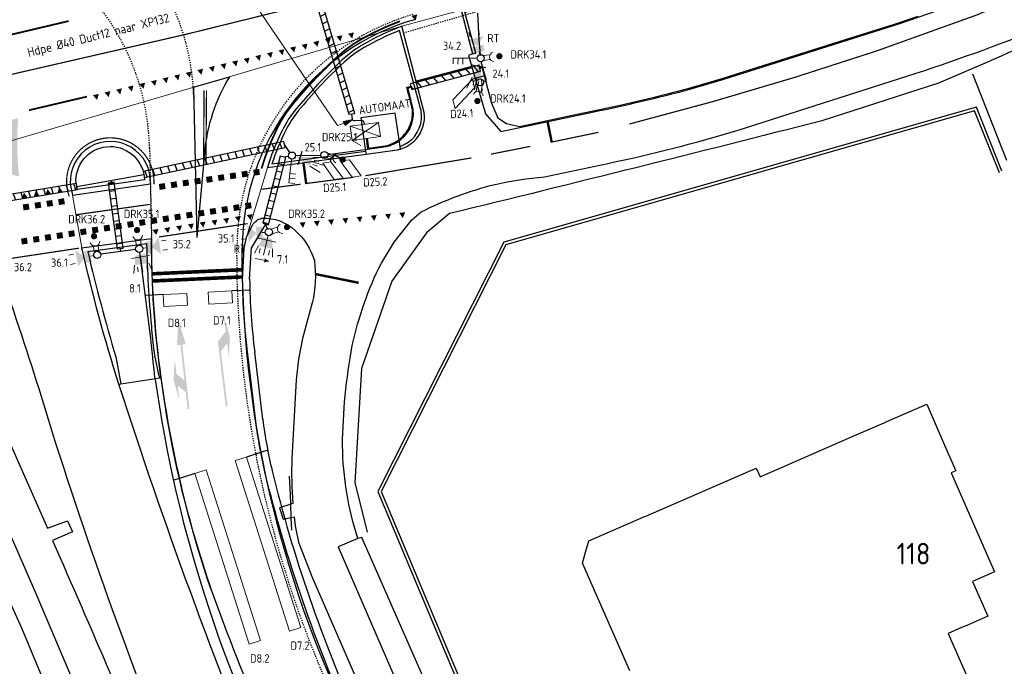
# Model space of a CAD drawing. Header units: metres. Extents: x 144112 to 146497, y 457631 to 458575.
# Tile 7 of 59: x 144679 to 144761, y 457682 to 457736. Entities that reach past the tile are written whole.
import ezdxf
from ezdxf.enums import TextEntityAlignment as Align

# ---------------------------------------------------------------- set-up
doc = ezdxf.new("R2010")
doc.units = ezdxf.units.M
doc.header["$LTSCALE"] = 0.25
for name, pattern in [('N237M200$0$030270', [0.75, 0.0675, -0.6825]), ('N237M200$0$050050', [0.25, 0.1175, -0.1325]), ('N237M200$0$11', [0.5, 0.25, -0.25]), ('N237M200$0$13', [1, 0.25, -0.75]), ('STIPPELFIJN', [0.375, 0.25, -0.125])]:
    doc.linetypes.add(name, pattern=pattern)
doc.layers.get('0').update_dxf_attribs({"linetype": 'CONTINUOUS', "lineweight": 0})
for name, color, linetype in [('B01_T', 1, 'CONTINUOUS'), ('KABEL-500', 3, 'CONTINUOUS'), ('MASTEN', 7, 'CONTINUOUS'), ('MOF', 6, 'CONTINUOUS'), ('N237M200$0$TM-L_03-27_10', 252, 'N237M200$0$030270'), ('N237M200$0$TM-L_05-05_10', 252, 'N237M200$0$050050'), ('N237M200$0$TM-L_1-1_15', 252, 'N237M200$0$11'), ('N237M200$0$TM-L_1-3_10', 252, 'N237M200$0$13'), ('N237M200$0$TM-L_C_10', 252, 'CONTINUOUS'), ('N237M200$0$TM-L_C_15', 252, 'CONTINUOUS'), ('N237M200$0$TM-L_C_20', 252, 'CONTINUOUS'), ('N237M200$0$TM-L_C_30', 252, 'CONTINUOUS'), ('N237M200$0$TM-SYMBOOL', 252, 'CONTINUOUS'), ('ONDERGROND', 7, 'CONTINUOUS'), ('TER-T02', 3, 'RASTER'), ('TER-T04', 3, 'HAAG'), ('TM-PIJL', 252, 'CONTINUOUS'), ('TOPOT19', 4, 'CONTINUOUS'), ('VRI - uitslijper', 1, 'CONTINUOUS'), ('VRI131 installatie$0$INST-T-CODE', 252, 'CONTINUOUS'), ('VRI131 kabel1$0$Koppelkab el', 30, 'CONTINUOUS'), ('VRI131 kabel1$0$VRI - Koppelkabel', 30, 'CONTINUOUS'), ('VRI131 lussen$0$LUS-T-CODE', 1, 'CONTINUOUS'), ('VRI131 mantelbuis$0$BUIS', 1, 'CONTINUOUS'), ('WEG-NW-MARKERING', 7, 'STIPPELFIJN'), ('WEG-NW-MARKERING_CONT', 7, 'CONTINUOUS'), ('WEG-NW-VERHARDEBERM', 42, 'STIPPELFIJN'), ('WEG-NW-VERHARDING', 42, 'CONTINUOUS'), ('WEG-T01', 7, 'CONTINUOUS'), ('WEG-T21', 12, 'CONTINUOUS'), ('x-wegmeubilair bs', 252, 'CONTINUOUS'), ('Z02', 7, 'CONTINUOUS')]:
    doc.layers.add(name, color=color, linetype=linetype)
for name, color, linetype, lineweight in [('INSTALLATIE', 3, 'CONTINUOUS', 0), ('KABEL-T-CODE', 7, 'CONTINUOUS', 18), ('LUSSEN', 7, 'CONTINUOUS', 0), ('TOPOV04', 12, 'CONTINUOUS', 0), ('VRI-AUTOMAAT', 3, 'CONTINUOUS', 0)]:
    doc.layers.add(name, color=color, linetype=linetype, lineweight=lineweight)
doc.styles.add('ISO', font='ISO')
doc.styles.add('VRI131 installatie$0$I020-1', font='ISO', dxfattribs={"height": 2})
doc.styles.add('VRI131 installatie$0$ISO', font='ISO')
doc.styles.add('VRI131 kabel1$0$ISO', font='ISO')
doc.styles.add('VRI131 lussen$0$I020-1', font='ISO', dxfattribs={"height": 2})
doc.styles.add('VRI131 lussen$0$ISO', font='ISO')
doc.linetypes.add('HAAG', pattern='A,0.25,-0.25,[151,BLOK.SHX,S=0.25,R=0,X=0,Y=0],-0.25,0.25', length=1)
doc.linetypes.add('RASTER', pattern='A,0.25,-0.25,[150,BLOK.SHX,S=0.25,R=0,X=0,Y=0],-0.25,0.25', length=1)

# ---------------------------------------------------------------- blocks, each defined once
blk = doc.blocks.new('Masten1')
blk.add_circle((0, 0), 0.3)
blk = doc.blocks.new('VRI131 installatie$0$V_AUT')
for p, q in [((-1.2, -0.6), (1.2, 0.6)), ((-1.2, 0.6), (1.2, -0.6)), ((-1.2, 0.6), (1.2, 0.6)), ((-1.2, -0.6), (-1.2, 0.6)), ((1.2, 0.6), (1.2, -0.6)), ((1.2, -0.6), (-1.2, -0.6))]:
    blk.add_line(p, q)
at = {"layer": 'VRI131 installatie$0$INST-T-CODE', "style": 'VRI131 installatie$0$I020-1'}
blk.add_attdef('INST', (-1.2, 0.893), '', height=1, dxfattribs=at)
blk = doc.blocks.new('VRI131 lussen$0$V_1X2')
blk.add_lwpolyline([(-1, 0), (1, 0), (1, -1), (-1, -1), (-1, 0)])
at = {"layer": 'VRI131 lussen$0$LUS-T-CODE', "style": 'VRI131 lussen$0$I020-1'}
blk.add_attdef('LUS', text='', height=1, rotation=270, dxfattribs=at).set_placement((0.022, -2.416), align=Align.MIDDLE)
blk = doc.blocks.new('VRI131 lussen$0$V_15X1')
blk.add_lwpolyline([(0.5, 0), (0.5, -15), (-0.5, -15), (-0.5, 0)], close=True)
at = {"layer": 'VRI131 lussen$0$LUS-T-CODE', "style": 'VRI131 lussen$0$ISO'}
blk.add_attdef('LUS', text='', height=1, rotation=270, dxfattribs=at).set_placement((-0.021, -16.415), align=Align.MIDDLE)
blk = doc.blocks.new('VRI131 installatie$0$V_VGLNT')
for p, q in [((0.548, 0), (0.3, 0)), ((1.948, 0.4), (2.348, 0.4)), ((1.948, -0.4), (2.348, -0.4))]:
    blk.add_line(p, q)
for points in [[(0.548, 0.5), (1.048, 0.5), (0.548, -0.5), (1.048, -0.5)], [(1.048, 0), (1.748, 0.7), (1.748, -0.7)]]:
    blk.add_solid(points)
at = {"layer": 'VRI131 installatie$0$INST-T-CODE', "style": 'VRI131 installatie$0$I020-1'}
blk.add_attdef('INST', text='', height=1, dxfattribs=at).set_placement((4.115, -0.001), align=Align.MIDDLE)
blk = doc.blocks.new('VRI131 installatie$0$V_SECLNT')
for p, q in [((0.3, 0), (2.3, 0)), ((1.5, 0), (1.5, 0.5)), ((1.9, 0), (1.9, 0.5)), ((2.3, 0), (2.3, 0.5))]:
    blk.add_line(p, q)
blk = doc.blocks.new('VRI131 installatie$0$V_3X20LNT_S')
for p, q in [((1.7, 0.4), (2.666, 0.659)), ((1.7, 0), (2.7, 0)), ((1.9, 0.2), (2.3, 0.2)), ((1.7, -0.4), (2.666, -0.659)), ((1.9, -0.2), (2.3, -0.2))]:
    blk.add_line(p, q)
blk.add_solid([(0.3, 0), (1.7, 0.4), (1.7, -0.4)])
at = {"layer": 'x-wegmeubilair bs', "color": 3}
blk.add_line((0.7, 0.58), (0.7, -0.58), dxfattribs=at)
at = {"layer": 'VRI131 installatie$0$INST-T-CODE', "style": 'VRI131 installatie$0$I020-1'}
blk.add_attdef('LNT', text='', height=1, dxfattribs=at).set_placement((4.129, 0), align=Align.MIDDLE)
blk = doc.blocks.new('VRI131 installatie$0$V_DRK')
for p, q in [((0.22, 0.204), (0.818, 0.204)), ((0.22, -0.204), (0.806, -0.204))]:
    blk.add_line(p, q)
at = {"const_width": 0.259}
blk.add_lwpolyline([(1.695, -0.078, 1.135207), (1.455, 0.027, 0.843915)], format="xyb", close=True, dxfattribs=at)
blk.add_arc((1.174, -0.01), 0.416, 101.07288, 258.88402)
at = {"layer": 'VRI131 installatie$0$INST-T-CODE', "style": 'VRI131 installatie$0$I020-1'}
for tag, p in [('INST1', (-1.932, 3.372)), ('INST', (-2.283, 2.08))]:
    blk.add_attdef(tag, text='', height=1, rotation=164.82799, dxfattribs=at).set_placement(p, align=Align.MIDDLE)
blk.add_attdef('INST', text='', height=1, dxfattribs=at).set_placement((3.19, -0.003), align=Align.MIDDLE)
blk = doc.blocks.new('VRI131 installatie$0$V_3X30LNT_S')
for p, q in [((0.3, 0), (1.975, 0)), ((0.7, 0.769), (0.7, -0.769)), ((1.3, 0.6), (1.979, 0.769)), ((1.5, 0.4), (1.9, 0.4)), ((1.3, -0.6), (1.979, -0.769)), ((1.5, -0.4), (1.9, -0.4))]:
    blk.add_line(p, q)
blk.add_solid([(0.5, 0.4), (0.5, -0.4), (1.3, 0.6), (1.3, -0.6)])
at = {"layer": 'VRI131 installatie$0$INST-T-CODE', "style": 'VRI131 installatie$0$I020-1'}
blk.add_attdef('LNT', text='', height=1, dxfattribs=at).set_placement((3.534, -0.001), align=Align.MIDDLE)
blk = doc.blocks.new('N237M200$0$dht')
at = {"layer": 'N237M200$0$TM-SYMBOOL'}
blk.add_hatch(color=256, dxfattribs=at).paths.add_polyline_path([(0, 0), (0, 0.5), (0.467, 0.25)])
blk = doc.blocks.new('N237M200$0$dbl')
at = {"layer": 'N237M200$0$TM-SYMBOOL'}
blk.add_hatch(color=256, dxfattribs=at).paths.add_polyline_path([(0, 0), (0.5, 0), (0.5, 0.5), (0, 0.5)])
blk = doc.blocks.new('N237_ondergrond1')
at = {"layer": 'N237M200$0$TM-SYMBOOL'}
h = blk.add_hatch(color=8, dxfattribs=at)
edge = h.paths.add_edge_path()
edge.add_arc((144705.204, 457726.042), 26.671, 175.69235, 186.19609)
edge.add_arc((144667.035, 457681.176), 43.574, 74.48849, 97.28212)
edge.add_arc((144457.615, 458722.261), 1018.481, 281.548492, 282.531885)
at = {"layer": 'TM-PIJL'}
for points in [[(144696.156, 457703.954), (144695.601, 457708.52), (144696.124, 457709.188), (144696.269, 457707.997), (144696.362, 457709.721), (144695.847, 457711.471), (144696.004, 457710.181), (144695.349, 457709.346), (144696.007, 457703.936)], [(144691.64, 457706.091), (144692.126, 457704.435), (144691.993, 457705.627), (144692.656, 457705.097), (144692.817, 457703.656), (144692.966, 457703.673), (144692.362, 457709.089), (144692.66, 457709.123), (144692.061, 457711.118), (144691.915, 457709.039), (144692.213, 457709.073), (144692.545, 457706.091), (144691.883, 457706.621), (144691.739, 457707.913)]]:
    blk.add_hatch(color=8, dxfattribs=at).paths.add_polyline_path(points)
at = {"layer": 'B01_T', "color": 8}
for points in [[(144751.433, 457702.643), (144754.77, 457704.097)], [(144754.77, 457704.097), (144756.268, 457700.658)], [(144748.67, 457701.44), (144751.203, 457702.544)], [(144751.203, 457702.544), (144751.433, 457702.643)], [(144740.803, 457698.013), (144748.67, 457701.44)], [(144756.268, 457700.658), (144757.206, 457698.504)], [(144731.213, 457694.708), (144740.484, 457698.746)], [(144740.484, 457698.746), (144740.677, 457698.302)], [(144740.677, 457698.302), (144740.803, 457698.013)], [(144757.081, 457698.45), (144756.83, 457698.341)], [(144756.83, 457698.341), (144760.444, 457690.044)], [(144757.206, 457698.504), (144757.081, 457698.45)], [(144726.457, 457692.636), (144731.067, 457694.644)], [(144731.067, 457694.644), (144731.213, 457694.708)], [(144726.178, 457691.692), (144726.457, 457692.636)], [(144725.909, 457690.782), (144726.178, 457691.692)], [(144729.888, 457681.749), (144725.909, 457690.782)], [(144760.444, 457690.044), (144758.61, 457689.245)], [(144758.61, 457689.245), (144759.88, 457686.33)], [(144759.88, 457686.33), (144758.118, 457685.562)], [(144757.689, 457685.375), (144756.58, 457684.892)], [(144758.118, 457685.562), (144757.689, 457685.375)], [(144756.58, 457684.892), (144757.358, 457683.107)], [(144757.358, 457683.107), (144758.304, 457680.936)]]:
    blk.add_lwpolyline(points, dxfattribs=at)
at = {"layer": 'N237M200$0$TM-L_03-27_10', "color": 8, "const_width": 0.1, "flags": 128}
for points in [[(144729.848, 457727.564, 0.018604), (144750.601, 457733.697), (144758.955, 457736.696), (144774.494, 457743.244), (144817.436, 457763.551, 0.001924), (144921.086, 457808.886), (145140.998, 457906.755, 0.000907), (145315.082, 457983.777, 0.000907)], [(144718.248, 457725.042, 0.001481), (144721.533, 457725.69, 0.000676)]]:
    blk.add_lwpolyline(points, format="xyb", dxfattribs=at)
for points in [[(144699.024, 457722.097), (144702.3, 457722.524)], [(144683.411, 457719.958), (144689.65, 457720.831)]]:
    blk.add_lwpolyline(points, dxfattribs=at)
at = {"layer": 'N237M200$0$TM-L_05-05_10', "color": 8, "const_width": 0.1, "flags": 128}
for points in [[(144690.423, 457718.102), (144697.839, 457719.219)], [(144683.717, 457717.165), (144676.301, 457716.048)]]:
    blk.add_lwpolyline(points, dxfattribs=at)
at = {"layer": 'N237M200$0$TM-L_1-1_15', "color": 8, "const_width": 0.15, "flags": 128}
for points in [[(144682.848, 457736.191), (144677.982, 457735.043)], [(144684.388, 457729.863), (144679.521, 457728.721)]]:
    blk.add_lwpolyline(points, dxfattribs=at)
at = {"layer": 'N237M200$0$TM-L_1-3_10', "color": 8, "const_width": 0.1, "flags": 128}
blk.add_lwpolyline([(144660.75, 457728.019, 0.012097), (144708.486, 457738.979, 0.002654)], format="xyb", dxfattribs=at)
blk.add_lwpolyline([(144707.709, 457723.237), (144716.598, 457724.724)], dxfattribs=at)
at = {"layer": 'N237M200$0$TM-L_C_10', "color": 8, "const_width": 0.1, "flags": 128}
for points in [[(144694.153, 457724.17), (144694.197, 457730.396)], [(144694.353, 457724.169), (144694.397, 457730.395)], [(144723.336, 457726.054), (144727.257, 457726.87)], [(144702.749, 457722.581), (144706.72, 457723.098)]]:
    blk.add_lwpolyline(points, dxfattribs=at)
blk.add_lwpolyline([(144689.99, 457722.524, 0.477818), (144685.779, 457726.366, 0.473046), (144682.891, 457721.494)], format="xyb", dxfattribs=at)
at = {"layer": 'N237M200$0$TM-L_C_15', "color": 8, "const_width": 0.15, "flags": 128}
blk.add_lwpolyline([(144699.004, 457723.834, -0.039738), (144700.326, 457727.216, -0.057947), (144701.531, 457729.104, -0.017958), (144703.387, 457731.222, -0.017271), (144705.465, 457733.281, -0.058897), (144707.384, 457734.677, -0.03824), (144710.608, 457736.172)], format="xyb", dxfattribs=at)
at = {"layer": 'N237M200$0$TM-L_C_20', "color": 8, "const_width": 0.2}
for points in [[(144716.645, 457732.34), (144711.991, 457731.111)], [(144722.988, 457727.765), (144723.345, 457726.007)], [(144702.525, 457724.337), (144702.757, 457722.533)], [(144703.486, 457715.003), (144707.155, 457714.261)]]:
    blk.add_lwpolyline(points, dxfattribs=at)
at = {"layer": 'N237M200$0$TM-L_C_30', "color": 8, "const_width": 0.3, "flags": 128}
for points in [[(144689.851, 457715.015), (144697.407, 457715.356)], [(144689.878, 457714.415), (144697.419, 457714.755)]]:
    blk.add_lwpolyline(points, dxfattribs=at)
at = {"layer": 'TER-T02', "color": 8, "flags": 128}
blk.add_lwpolyline([(144813.933, 457758.301, -0.005167), (144774.346, 457739.249, -0.006469), (144755.769, 457730.988), (144745.972, 457727.835, -0.002952), (144714.766, 457720.059), (144712.846, 457718.444), (144709.945, 457714.403), (144707.378, 457707.094), (144706.823, 457697.538), (144707.874, 457693.372)], format="xyb", dxfattribs=at)
blk.add_lwpolyline([(144677.838, 457687.705), (144678.879, 457685.344), (144690.951, 457656.37)], dxfattribs=at)
at = {"layer": 'TER-T04', "color": 8, "flags": 128}
blk.add_lwpolyline([(144761.472, 457724.518), (144758.635, 457731.746)], dxfattribs=at)
at = {"layer": 'TOPOT19', "color": 8}
for points in [[(144701.461, 457695.717), (144701.426, 457696.522), (144701.361, 457698.056)], [(144701.508, 457694.605), (144701.461, 457695.717)], [(144701.553, 457693.547), (144701.508, 457694.605)]]:
    blk.add_lwpolyline(points, dxfattribs=at)
at = {"layer": 'TOPOV04', "color": 8}
for points in [[(144710.768, 457735.752), (144715.739, 457737.093)], [(144662.539, 457721.64), (144710.768, 457735.752)], [(144699.506, 457723.929), (144697.791, 457718.173)], [(144689.693, 457722.543), (144689.792, 457717.985)], [(144683.175, 457721.597), (144683.947, 457717.205)]]:
    blk.add_lwpolyline(points, dxfattribs=at)
at = {"layer": 'WEG-NW-MARKERING', "color": 8, "flags": 128}
blk.add_lwpolyline([(144689.628, 457725.543), (144689.792, 457717.985)], dxfattribs=at)
for points in [[(144694.206, 457724.979, -0.000376), (144694.219, 457725.119)], [(144706.178, 457677.09, -0.115839), (144696.947, 457717.185, -0.115839)]]:
    blk.add_lwpolyline(points, format="xyb", dxfattribs=at)
at = {"layer": 'WEG-NW-MARKERING', "color": 8}
for centre, radius, start, end in [((144673.344, 457729.233), 20, 1.24427, 102.78929), ((144669.633, 457725.109), 20, 1.24427, 102.78929), ((144717.397, 457717.096), 20.45, 106.1816, 179.75068)]:
    blk.add_arc(centre, radius, start, end, dxfattribs=at)
at = {"layer": 'WEG-NW-MARKERING_CONT', "color": 8, "flags": 128}
for points in [[(144693.318, 457730.646), (144696.313, 457731.522)], [(144693.318, 457730.646), (144693.591, 457718.068)], [(144694.219, 457725.119), (144693.591, 457718.068)]]:
    blk.add_lwpolyline(points, dxfattribs=at)
at = {"layer": 'WEG-NW-MARKERING_CONT', "color": 8}
blk.add_arc((144709.159, 457723.777), 15, 148.91213, 174.86893, dxfattribs=at)
at = {"layer": 'WEG-NW-VERHARDEBERM', "color": 8}
blk.add_arc((144292.768, 459180.432), 1504.5, 286.136598, 291.010355, dxfattribs=at)
at = {"layer": 'WEG-NW-VERHARDING', "color": 8, "flags": 128}
for points in [[(144694.767, 457688.625, -0.081921), (144689.792, 457717.985, -0.115839)], [(144706.582, 457677.289, -0.115839), (144697.397, 457717.183, 4.813325)]]:
    blk.add_lwpolyline(points, format="xyb", dxfattribs=at)
at = {"layer": 'WEG-NW-VERHARDING', "color": 8}
blk.add_arc((144717.397, 457717.096), 20, 106.1816, 179.75068, dxfattribs=at)
at = {"layer": 'WEG-T01', "color": 8}
for points in [[(144707.083, 457692.828, -0.073709), (144705.802, 457700.615, -0.043926), (144706.622, 457709, -0.065088), (144709.054, 457715.91), (144710.134, 457717.663), (144711.612, 457719.541), (144712.382, 457720.197, -0.056252), (144718.588, 457722.508, -0.034658), (144722.721, 457723.132), (144728.048, 457724.264, 0.021885), (144738.968, 457727.058), (144753.898, 457731.819, 0.013225), (144765.033, 457735.859), (144774.067, 457739.713), (144814.376, 457758.922), (144817.678, 457760.438), (144842.606, 457771.243)], [(144716.702, 457733.446), (144716.371, 457733.302), (144717.774, 457728.427), (144719.075, 457726.925), (144726.868, 457728.578, 0.013462), (144734.9, 457730.478), (144737.677, 457731.291), (144752.515, 457735.972), (144755.68, 457737.068), (144762.595, 457739.726), (144773.016, 457744.185, 0.002671), (144812.535, 457763.005, -0.013603), (144826.356, 457768.998)], [(144710.768, 457735.752, 0.057419), (144706.651, 457733.673), (144705.773, 457732.952), (144703.717, 457730.915), (144701.882, 457728.821), (144701.256, 457727.954, 0.055739), (144699.506, 457723.929)], [(144710.651, 457725.469, 0.135412), (144711.932, 457726.275, 0.219097), (144712.655, 457728.542), (144710.768, 457735.752)], [(144689.693, 457722.543, 1.058812), (144682.978, 457722.564), (144683.175, 457721.597)], [(144707.769, 457725.048), (144710.376, 457725.401, 0.024952), (144710.651, 457725.469)], [(144697.791, 457718.173), (144698.241, 457719.098, -0.190056), (144699.033, 457719.668, -0.207243), (144701.838, 457718.638, -0.137565), (144703.447, 457716.136, -0.085437), (144703.267, 457712.582), (144702.444, 457709.585), (144702.115, 457707.875), (144701.928, 457706.144), (144701.559, 457699.537, 0.029318), (144701.637, 457695.773), (144701.461, 457695.717)], [(144689.792, 457717.985, 0.040351), (144690.584, 457706.326)], [(144701.508, 457694.605), (144701.745, 457694.656, 0.00802), (144701.879, 457693.634), (144702.103, 457692.536), (144703.226, 457689.663), (144708.289, 457678.028), (144706.582, 457677.289, -0.046464), (144699.327, 457698.298, -0.026747), (144698.528, 457702.67), (144697.861, 457708.286, -0.029626), (144697.425, 457714.515), (144697.569, 457717.169), (144697.791, 457718.173)], [(144687.048, 457705.769, -0.020682), (144683.947, 457717.205)], [(144694.445, 457654.433), (144680.125, 457688.201), (144673.359, 457703.687, 0.032943), (144671.533, 457706.974), (144670.755, 457708.118), (144667.442, 457712.149, 0.081617), (144666.845, 457712.993, 0.123094), (144665.526, 457713.798, 0.082269), (144664.494, 457713.942), (144658.133, 457713.086), (144656.947, 457713.25), (144652.841, 457712.451), (144647.944, 457711.987), (144643.923, 457711.026, 0.033827), (144633.442, 457707.634), (144627.951, 457705.328), (144614.409, 457699.298), (144603.117, 457694.221), (144598.921, 457692.354, -0.005907), (144576.114, 457682.421, -0.054588), (144555.373, 457676.609, -0.045897), (144534.429, 457675.339, -0.029491), (144521.339, 457676.684, 0.009045)], [(144699.758, 457671.083, -0.019047), (144687.048, 457705.769)], [(144690.584, 457706.326, 0.049526), (144694.767, 457688.625, 0.025762), (144701.731, 457671.881)]]:
    blk.add_lwpolyline(points, format="xyb", dxfattribs=at)
for points in [[(144715.739, 457737.093), (144716.702, 457733.446)], [(144761.073, 457723.624), (144758.93, 457728.968), (144719.308, 457717.664), (144708.758, 457696.775), (144719, 457672.365)], [(144760.863, 457723.476), (144758.782, 457728.666), (144719.482, 457717.454), (144709.034, 457696.766), (144719.231, 457672.462)], [(144710.619, 457725.691), (144710.211, 457728.477), (144707.324, 457728.07), (144707.734, 457725.285)], [(144710.651, 457725.469), (144710.619, 457725.691)], [(144699.506, 457723.929), (144707.769, 457725.048)], [(144707.734, 457725.285), (144707.769, 457725.048)], [(144683.175, 457721.597), (144689.693, 457722.543)], [(144683.947, 457717.205), (144689.792, 457717.985)], [(144687.048, 457705.769), (144687.223, 457705.789)], [(144687.223, 457705.789), (144690.482, 457706.307)], [(144690.482, 457706.307), (144690.584, 457706.326)], [(144701.461, 457695.717), (144700.508, 457695.417), (144700.812, 457694.456), (144701.508, 457694.605)], [(144707.083, 457692.828), (144705.432, 457692.138)], [(144716.916, 457671.333), (144707.424, 457692.923), (144707.083, 457692.828)], [(144705.432, 457692.138), (144714.793, 457670.54), (144716.916, 457671.333)]]:
    blk.add_lwpolyline(points, dxfattribs=at)
blk.add_lwpolyline([(144676.122, 457716.019), (144674.001, 457715.551), (144673.184, 457714.903), (144672.526, 457714.093, 0.213368), (144672.358, 457713.009, 0.046371), (144673.557, 457709.804), (144676.598, 457703.757), (144681.067, 457693.719), (144682.745, 457694.327), (144683.18, 457693.399), (144681.488, 457692.669, -0.006571), (144690.958, 457670.497), (144692.556, 457671.2, -0.02117), (144681.148, 457702.796, 0.010932), (144677.827, 457713.072), (144677.338, 457714.143)], format="xyb", close=True, dxfattribs=at)
at = {"layer": 'WEG-T21', "color": 8}
blk.add_lwpolyline([(144716.702, 457733.446), (144716.967, 457733.489), (144716.039, 457736.933), (144717.548, 457737.296), (144750.469, 457743.91), (144751.788, 457744.3)], dxfattribs=at)
for points in [[(144710.619, 457725.691, 0.298023), (144712.415, 457727.962, 0.107975), (144712.274, 457729.082), (144710.571, 457735.397, 0.035992), (144707.611, 457733.971, 0.056701), (144705.927, 457732.733, 0.016962), (144703.882, 457730.705, 0.017962), (144702.089, 457728.659, 0.055304), (144701.053, 457727.053, 0.034391), (144699.875, 457724.221), (144707.734, 457725.285)], [(144690.482, 457706.307, -0.053794), (144689.804, 457710.631, -0.015906), (144689.399, 457717.514), (144684.448, 457716.86, 0.013383), (144686.792, 457708.055), (144687.223, 457705.789)]]:
    blk.add_lwpolyline(points, format="xyb", dxfattribs=at)
blk.add_lwpolyline([(144689.2, 457722.897), (144683.557, 457722.065), (144683.459, 457722.866, -0.975308)], format="xyb", close=True, dxfattribs=at)
at = {"layer": 'N237M200$0$TM-SYMBOOL', "color": 8}
for name, p, rotation in [('N237M200$0$dht', (144711.575, 457736.626), 283.9222599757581), ('N237M200$0$dht', (144706.264, 457735.126), 283.5489004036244), ('N237M200$0$dht', (144703.348, 457734.423), 283.5489004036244), ('N237M200$0$dht', (144704.32, 457734.657), 283.5489004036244), ('N237M200$0$dht', (144705.292, 457734.891), 283.5489004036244), ('N237M200$0$dht', (144699.459, 457733.486), 283.5489004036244), ('N237M200$0$dht', (144700.431, 457733.72), 283.5489004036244), ('N237M200$0$dht', (144701.403, 457733.954), 283.5489004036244), ('N237M200$0$dht', (144702.375, 457734.189), 283.5489004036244), ('N237M200$0$dht', (144696.542, 457732.783), 283.5489004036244), ('N237M200$0$dht', (144697.515, 457733.017), 283.5489004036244), ('N237M200$0$dht', (144698.487, 457733.251), 283.5489004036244), ('N237M200$0$dht', (144692.654, 457731.846), 283.5489004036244), ('N237M200$0$dht', (144693.626, 457732.08), 283.5489004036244), ('N237M200$0$dht', (144694.598, 457732.314), 283.5489004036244), ('N237M200$0$dht', (144695.57, 457732.549), 283.5489004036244), ('N237M200$0$dht', (144689.737, 457731.143), 283.5489004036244), ('N237M200$0$dht', (144690.709, 457731.377), 283.5489004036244), ('N237M200$0$dht', (144691.682, 457731.612), 283.5489004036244), ('N237M200$0$dht', (144685.849, 457730.206), 283.5489004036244), ('N237M200$0$dht', (144686.821, 457730.44), 283.5489004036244), ('N237M200$0$dht', (144687.793, 457730.674), 283.5489004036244), ('N237M200$0$dht', (144688.765, 457730.909), 283.5489004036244), ('N237M200$0$dht', (144684.876, 457729.972), 283.5489004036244), ('N237M200$0$dbl', (144698.806, 457723.804), 188.5422485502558), ('N237M200$0$dbl', (144692.873, 457722.913), 188.5422485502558), ('N237M200$0$dbl', (144693.862, 457723.062), 188.5422485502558), ('N237M200$0$dbl', (144694.851, 457723.21), 188.5422485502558), ('N237M200$0$dbl', (144695.839, 457723.359), 188.5422485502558), ('N237M200$0$dbl', (144696.828, 457723.507), 188.5422485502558), ('N237M200$0$dbl', (144697.817, 457723.656), 188.5422485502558), ('N237M200$0$dht', (144681.393, 457721.691), 98.54224855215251), ('N237M200$0$dht', (144682.382, 457721.839), 98.54224855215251), ('N237M200$0$dbl', (144690.895, 457722.616), 188.5422485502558), ('N237M200$0$dbl', (144691.884, 457722.765), 188.5422485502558), ('N237M200$0$dht', (144679.415, 457721.394), 98.54224855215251), ('N237M200$0$dht', (144680.404, 457721.542), 98.54224855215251), ('N237M200$0$dbl', (144682.456, 457721.345), 188.5422485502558), ('N237M200$0$dbl', (144679.49, 457720.899), 188.5422485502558), ('N237M200$0$dbl', (144680.479, 457721.048), 188.5422485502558), ('N237M200$0$dbl', (144681.467, 457721.197), 188.5422485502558), ('N237M200$0$dbl', (144694.732, 457719.964), 8.974442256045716), ('N237M200$0$dbl', (144695.72, 457720.12), 8.974442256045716), ('N237M200$0$dbl', (144696.707, 457720.276), 8.974442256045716), ('N237M200$0$dbl', (144697.695, 457720.432), 8.974442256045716), ('N237M200$0$dbl', (144688.805, 457719.028), 8.974442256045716), ('N237M200$0$dbl', (144689.793, 457719.184), 8.974442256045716), ('N237M200$0$dbl', (144690.781, 457719.34), 8.974442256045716), ('N237M200$0$dbl', (144691.769, 457719.496), 8.974442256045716), ('N237M200$0$dbl', (144692.756, 457719.652), 8.974442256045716), ('N237M200$0$dbl', (144693.744, 457719.808), 8.974442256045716), ('N237M200$0$dht', (144695.798, 457719.626), 278.9744422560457), ('N237M200$0$dht', (144696.785, 457719.782), 278.9744422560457), ('N237M200$0$dht', (144697.773, 457719.938), 278.9744422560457), ('N237M200$0$dht', (144704.587, 457719.536), 275.6090955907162), ('N237M200$0$dht', (144705.781, 457719.653), 275.6090955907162), ('N237M200$0$dht', (144706.975, 457719.77), 275.6090955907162), ('N237M200$0$dht', (144708.17, 457719.887), 275.6090955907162), ('N237M200$0$dht', (144709.364, 457720.005), 275.6090955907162), ('N237M200$0$dht', (144710.558, 457720.122), 275.6090955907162), ('N237M200$0$dbl', (144683.867, 457718.248), 8.974442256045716), ('N237M200$0$dbl', (144684.854, 457718.404), 8.974442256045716), ('N237M200$0$dbl', (144685.842, 457718.56), 8.974442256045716), ('N237M200$0$dbl', (144686.83, 457718.716), 8.974442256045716), ('N237M200$0$dbl', (144687.818, 457718.872), 8.974442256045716), ('N237M200$0$dht', (144689.871, 457718.69), 278.9744422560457), ('N237M200$0$dht', (144690.859, 457718.846), 278.9744422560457), ('N237M200$0$dht', (144691.847, 457719.002), 278.9744422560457), ('N237M200$0$dht', (144692.834, 457719.158), 278.9744422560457), ('N237M200$0$dht', (144693.822, 457719.314), 278.9744422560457), ('N237M200$0$dht', (144694.81, 457719.47), 278.9744422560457), ('N237M200$0$dht', (144702.198, 457719.301), 275.6090955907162), ('N237M200$0$dht', (144703.393, 457719.418), 275.6090955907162), ('N237M200$0$dbl', (144678.928, 457717.468), 8.974442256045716), ('N237M200$0$dbl', (144679.916, 457717.624), 8.974442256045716), ('N237M200$0$dbl', (144680.903, 457717.78), 8.974442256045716), ('N237M200$0$dbl', (144681.891, 457717.936), 8.974442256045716), ('N237M200$0$dbl', (144682.879, 457718.092), 8.974442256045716)]:
    blk.add_blockref(name, p, dxfattribs=dict(at, rotation=rotation))
at = {"layer": 'Z02', "color": 8, "style": 'ISO'}
blk.add_text('118', height=1.8, dxfattribs=at).set_placement((144752.243, 457690.669))

msp = doc.modelspace()

# ---------------------------------------------------------------- hatches: boundary and pattern name
at = {"layer": 'VRI131 mantelbuis$0$BUIS'}
h = msp.add_hatch(dxfattribs=at)
h.set_pattern_fill('LINE', color=256, scale=0.2, angle=205.974, style=0)
h.set_pattern_definition([(205.974, (-10.5626, -8.4196), (0.2781066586, -0.570860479), [])])
h.paths.add_polyline_path([(144706.83, 457728.459), (144702.848, 457742.004), (144702.354, 457741.927), (144706.336, 457728.382)])
h = msp.add_hatch(dxfattribs=at)
h.set_pattern_fill('LINE', color=256, scale=0.2, angle=130.581, style=0)
h.paths.add_polyline_path([(144711.598, 457730.443), (144717.371, 457732), (144717.241, 457732.483), (144711.468, 457730.926)])
h = msp.add_hatch(dxfattribs=at)
h.set_pattern_fill('LINE', color=256, scale=0.2, angle=289.8, style=0)
h.paths.add_polyline_path([(144700.889, 457726.094), (144689.085, 457723.585), (144689.189, 457723.096), (144700.993, 457725.604)])
h = msp.add_hatch(dxfattribs=at)
h.set_pattern_fill('LINE', color=256, scale=0.2, angle=346.896, style=0)
h.paths.add_polyline_path([(144700.569, 457724.877), (144699.107, 457719.246), (144699.591, 457719.12), (144701.053, 457724.752)])
h = msp.add_hatch(dxfattribs=at)
h.set_pattern_fill('LINE', color=256, scale=0.2, angle=287.361, style=0)
h.paths.add_polyline_path([(144683.495, 457722.577), (144670.223, 457720.406), (144670.304, 457719.913), (144683.576, 457722.083)])
h = msp.add_hatch(dxfattribs=at)
h.set_pattern_fill('LINE', color=256, scale=0.2, angle=6.84, style=0)
h.paths.add_polyline_path([(144686.167, 457722.617), (144686.904, 457717.095), (144687.4, 457717.161), (144686.663, 457722.684)])

# ---------------------------------------------------------------- linework, layer by layer
at = {"layer": 'INSTALLATIE'}
msp.add_line((144698.49, 457716.302), (144699.624, 457716.063), dxfattribs=at)
msp.add_lwpolyline([(144699.644, 457716.059, 0, 0.35, 0), (144699.253, 457716.141, 0.35, 0.35, 0)], format="xyseb", dxfattribs=at)
at = {"layer": 'KABEL-500'}
for p, q in [((144717.251, 457734.645, -45.323), (144717.146, 457736.84, -110)), ((144717.357, 457733.372), (144717.251, 457734.645, -45.323)), ((144717.869, 457731.214), (144717.42, 457732.776)), ((144717.306, 457732.241, -110), (144717.553, 457732.312)), ((144716.92, 457731.395), (144717.716, 457731.624)), ((144717.614, 457731.14), (144717.869, 457731.214)), ((144711.263, 457730.582), (144711.541, 457730.657)), ((144707.785, 457726.348), (144707.905, 457725.463)), ((144701.396, 457725.167), (144700.941, 457725.849)), ((144704.579, 457725.011), (144707.905, 457725.461)), ((144700.811, 457724.815), (144701.266, 457724.877)), ((144701.863, 457724.923), (144703.982, 457724.964)), ((144705.148, 457724.94), (144705.13, 457725.085)), ((144683.535, 457722.33), (144689.137, 457723.341)), ((144686.389, 457722.845, -110), (144686.415, 457722.65, -110)), ((144687.152, 457717.128, -110), (144687.183, 457716.898, -110)), ((144698.013, 457714.562), (144698.157, 457717.216)), ((144689.923, 457713.226), (144689.285, 457713.192)), ((144698.033, 457713.655), (144697.442, 457713.624)), ((144699.113, 457702.82), (144698.446, 457708.437)), ((144699.529, 457700.233, 6.544), (144698.932, 457700.042, 6.544)), ((144692.123, 457697.871, 6.544), (144691.637, 457697.716, 6.544))]:
    msp.add_line(p, q, dxfattribs=at)
at = {"layer": 'KABEL-500', "flags": 128}
msp.add_lwpolyline([(144707.905, 457725.463), (144709.448, 457725.67), (144709.723, 457725.738), (144710.066, 457725.866), (144710.418, 457726.054), (144710.666, 457726.23), (144711.004, 457726.544), (144711.221, 457726.813), (144711.41, 457727.118), (144711.614, 457727.598), (144711.614, 457727.598), (144711.705, 457727.968), (144711.744, 457728.32), (144711.727, 457728.811), (144711.727, 457728.811), (144711.616, 457729.233), (144711.515, 457729.617), (144711.431, 457729.941), (144711.321, 457730.361), (144711.263, 457730.582)], dxfattribs=at)
msp.add_lwpolyline([(144707.636, 457727.539), (144707.617, 457727.68, 0.318383), (144707.457, 457727.851), (144706.82, 457727.824, -0.381441), (144706.647, 457727.949), (144706.583, 457728.42)], format="xyb", dxfattribs=at)
at = {"layer": 'KABEL-500'}
for points in [[(144699.509, 457718.786), (144699.349, 457719.183), (144699.349, 457719.183), (144698.157, 457717.216)], [(144685.531, 457716.678), (144688.461, 457717.067)]]:
    msp.add_lwpolyline(points, dxfattribs=at)
msp.add_lwpolyline([(144690.078, 457706.339, 0.090932), (144702.495, 457668.821, 0.090932)], format="xyb", dxfattribs=at)
for centre, radius, start, end in [((144399.976, 457676.24), 291.66, 5.92199, 7.99584), ((144750.151, 457715.155), 52.139, 180.6084, 187.39612), ((144739.748, 457708.026), 40.967, 187.2923, 193.42083), ((144815.741, 457726.825), 119.25, 193.73057, 204.37165)]:
    msp.add_arc(centre, radius, start, end, dxfattribs=at)
at = {"layer": 'KABEL-T-CODE'}
for p, q in [((144705.861, 457727.783), (144706.647, 457727.949)), ((144706.647, 457727.949), (144705.882, 457727.739)), ((144706.647, 457727.949), (144705.903, 457727.696)), ((144706.647, 457727.949), (144705.924, 457727.652)), ((144706.647, 457727.949), (144705.946, 457727.608)), ((144706.647, 457727.949), (144705.946, 457727.608)), ((144705.962, 457727.575), (144706.647, 457727.949)), ((144706.647, 457727.949), (144705.967, 457727.565)), ((144705.972, 457727.554), (144706.647, 457727.949)), ((144706.647, 457727.949), (144705.988, 457727.521)), ((144706.647, 457727.949), (144706.009, 457727.477)), ((144706.647, 457727.949), (144706.031, 457727.434)), ((144705.861, 457727.783), (144706.031, 457727.434))]:
    msp.add_line(p, q, dxfattribs=at)
at = {"layer": 'KABEL-T-CODE', "flags": 128}
msp.add_lwpolyline([(144697.878, 457737.999), (144698.556, 457737.446), (144705.378, 457727.446), (144705.934, 457727.632)], dxfattribs=at)
at = {"layer": 'KABEL-T-CODE'}
for points in [[(144705.867, 457727.771), (144706.647, 457727.949)], [(144706.647, 457727.949), (144705.871, 457727.762)], [(144705.876, 457727.751), (144706.647, 457727.949)], [(144705.887, 457727.729), (144706.647, 457727.949)], [(144706.647, 457727.949), (144705.893, 457727.717)], [(144705.898, 457727.707), (144706.647, 457727.949)], [(144705.909, 457727.685), (144706.647, 457727.949)], [(144706.647, 457727.949), (144705.914, 457727.674)], [(144705.919, 457727.663), (144706.647, 457727.949)], [(144705.929, 457727.642), (144706.647, 457727.949)], [(144706.647, 457727.949), (144705.934, 457727.632)], [(144705.941, 457727.619), (144706.647, 457727.949)], [(144705.951, 457727.598), (144706.647, 457727.949)], [(144706.647, 457727.949), (144705.957, 457727.585)], [(144706.647, 457727.949), (144705.978, 457727.542)], [(144705.983, 457727.532), (144706.647, 457727.949)], [(144705.994, 457727.51), (144706.647, 457727.949)], [(144706.647, 457727.949), (144705.998, 457727.5)], [(144706.005, 457727.487), (144706.647, 457727.949)], [(144706.015, 457727.465), (144706.647, 457727.949)], [(144706.647, 457727.949), (144706.021, 457727.454)], [(144706.025, 457727.445), (144706.647, 457727.949)]]:
    msp.add_lwpolyline(points, dxfattribs=at)
at = {"layer": 'LUSSEN'}
msp.add_lwpolyline([(144716.693, 457731.33), (144716.855, 457730.587), (144715.236, 457728.867), (144715.034, 457729.592)], close=True, dxfattribs=at)
for points in [[(144705.615, 457724.485), (144706.608, 457723.108), (144707.361, 457723.229), (144706.379, 457724.561), (144705.615, 457724.485)], [(144704.826, 457724.393), (144704.151, 457724.276), (144705.099, 457722.91), (144705.853, 457723.019), (144704.826, 457724.393)]]:
    msp.add_lwpolyline(points, dxfattribs=at)
at = {"layer": 'MOF', "const_width": 0.0673}
msp.add_lwpolyline([(144705.114, 457724.948, -1.135207), (144705.177, 457724.922, -0.843915)], format="xyb", close=True, dxfattribs=at)
at = {"layer": 'VRI - uitslijper'}
for p, q in [((144716.693, 457731.33), (144716.92, 457731.395)), ((144704.826, 457724.393), (144704.792, 457724.642)), ((144705.617, 457724.486), (144705.581, 457724.752)), ((144690.761, 457713.27), (144689.923, 457713.226)), ((144697.442, 457713.624), (144696.536, 457713.576)), ((144698.932, 457700.042, 6.544), (144697.752, 457699.666, 6.544)), ((144693.42, 457698.284, 6.544), (144692.123, 457697.871, 6.544))]:
    msp.add_line(p, q, dxfattribs=at)
for points in [[(144705.147, 457724.939), (144704.792, 457724.642)], [(144705.147, 457724.939), (144705.581, 457724.752)]]:
    msp.add_lwpolyline(points, dxfattribs=at)
at = {"layer": 'VRI-AUTOMAAT'}
msp.add_line((144706.597, 457726.189), (144707.348, 457725.762), dxfattribs=at)
at = {"layer": 'VRI131 kabel1$0$Koppelkab el', "flags": 128}
for points in [[(144717.292, 457732.294), (144717.484, 457732.349), (144717.484, 457732.349)], [(144707.867, 457726.359), (144707.977, 457725.545), (144709.371, 457725.734), (144709.646, 457725.802), (144709.818, 457725.866), (144709.99, 457725.93), (144710.165, 457726.024), (144710.231, 457726.059), (144710.341, 457726.118), (144710.418, 457726.172), (144710.475, 457726.213), (144710.622, 457726.324), (144710.686, 457726.383), (144710.817, 457726.505), (144710.91, 457726.592), (144711.006, 457726.705), (144711.097, 457726.818), (144711.144, 457726.877), (144711.239, 457727.03), (144711.295, 457727.12), (144711.334, 457727.182), (144711.38, 457727.292), (144711.414, 457727.372), (144711.461, 457727.483), (144711.498, 457727.57), (144711.537, 457727.662), (144711.569, 457727.793), (144711.602, 457727.926), (144711.628, 457728.032), (144711.638, 457728.126), (144711.661, 457728.324), (144711.668, 457728.384), (144711.665, 457728.461), (144711.661, 457728.574), (144711.657, 457728.675), (144711.653, 457728.771), (144711.65, 457728.875), (144711.62, 457728.987), (144711.568, 457729.187), (144711.525, 457729.35), (144711.5, 457729.446), (144711.468, 457729.57), (144711.412, 457729.782), (144711.385, 457729.886), (144711.354, 457730.005), (144711.313, 457730.161), (144711.283, 457730.276), (144711.244, 457730.425), (144711.215, 457730.536), (144711.186, 457730.646), (144711.464, 457730.721), (144711.519, 457730.736)]]:
    msp.add_lwpolyline(points, dxfattribs=at)
at = {"layer": 'VRI131 kabel1$0$VRI - Koppelkabel', "flags": 128}
msp.add_lwpolyline([(144717.484, 457732.349), (144718.281, 457729.312), (144718.822, 457728.084), (144719.559, 457727.618), (144720.632, 457727.354), (144721.936, 457727.631), (144724.266, 457728.125), (144726.822, 457728.667), (144729.072, 457729.153), (144731.925, 457729.821), (144734.855, 457730.567), (144737.631, 457731.38), (144739.549, 457731.985), (144743.618, 457733.268), (144747.958, 457734.638), (144752.079, 457735.938), (144754.051, 457736.609)], dxfattribs=at)
at = {"layer": 'VRI131 mantelbuis$0$BUIS', "elevation": -110}
for points in [[(144706.83, 457728.459), (144702.848, 457742.004), (144702.354, 457741.927), (144702.354, 457741.927), (144706.336, 457728.382)], [(144711.598, 457730.443), (144717.371, 457732), (144717.241, 457732.483), (144711.468, 457730.926)], [(144686.167, 457722.617), (144686.904, 457717.095), (144687.4, 457717.161), (144686.663, 457722.684)]]:
    msp.add_lwpolyline(points, close=True, dxfattribs=at)
at = {"layer": 'VRI131 mantelbuis$0$BUIS'}
for points in [[(144700.889, 457726.094), (144689.085, 457723.585), (144689.189, 457723.096), (144700.993, 457725.604)], [(144700.569, 457724.877), (144699.107, 457719.246), (144699.591, 457719.12), (144701.053, 457724.752)], [(144683.495, 457722.577), (144670.223, 457720.406), (144670.304, 457719.913), (144683.576, 457722.083)]]:
    msp.add_lwpolyline(points, close=True, dxfattribs=at)

# ---------------------------------------------------------------- block references
at = {"layer": 'INSTALLATIE'}
ref = msp.add_blockref('VRI131 installatie$0$V_VGLNT', (144717.38, 457733.073), dxfattribs=dict(at, rotation=104.7254686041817))
ref.add_attrib('INST', '34.2', dxfattribs={"layer": 'VRI131 installatie$0$INST-T-CODE', "color": 1, "height": 0.7, "style": 'VRI131 installatie$0$I020-1'}).set_placement((144714.981, 457734.115), align=Align.MIDDLE)
ref = msp.add_blockref('VRI131 installatie$0$V_DRK', (144717.38, 457733.073), dxfattribs=dict(at, rotation=6.564390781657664))
ref.add_attrib('INST', 'DRK34.1', dxfattribs={"layer": 'VRI131 installatie$0$INST-T-CODE', "color": 1, "height": 0.7, "style": 'VRI131 installatie$0$I020-1'}).set_placement((144721.381, 457733.397), align=Align.MIDDLE)
for p, rotation in [((144717.38, 457733.073), 179.4819455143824), ((144701.563, 457724.917), 263.2808953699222)]:
    msp.add_blockref('VRI131 installatie$0$V_SECLNT', p, dxfattribs=dict(at, rotation=rotation))
ref = msp.add_blockref('VRI131 installatie$0$V_3X20LNT_S', (144717.38, 457733.073), dxfattribs=dict(at, rotation=259.0032411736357))
ref.add_attrib('LNT', '24.1', dxfattribs={"layer": 'VRI131 installatie$0$INST-T-CODE', "color": 1, "height": 0.7, "style": 'VRI131 installatie$0$I020-1'}).set_placement((144719.069, 457731.785), align=Align.MIDDLE)
ref = msp.add_blockref('VRI131 installatie$0$V_DRK', (144717.325, 457731.057), dxfattribs=dict(at, rotation=262.4262006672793))
ref.add_attrib('INST', 'DRK24.1', dxfattribs={"layer": 'VRI131 installatie$0$INST-T-CODE', "color": 1, "height": 0.7, "style": 'VRI131 installatie$0$I020-1'}).set_placement((144719.66, 457729.705), align=Align.MIDDLE)
ref = msp.add_blockref('VRI131 installatie$0$V_DRK', (144704.282, 457724.97), dxfattribs=dict(at, rotation=346.2251505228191))
ref.add_attrib('INST', 'DRK25.1', dxfattribs={"layer": 'VRI131 installatie$0$INST-T-CODE', "color": 1, "height": 0.7, "style": 'VRI131 installatie$0$I020-1'}).set_placement((144705.558, 457726.475), align=Align.MIDDLE)
ref = msp.add_blockref('VRI131 installatie$0$V_3X20LNT_S', (144701.563, 457724.917), dxfattribs=dict(at, rotation=342.8021910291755))
ref.add_attrib('LNT', '25.1', dxfattribs={"layer": 'VRI131 installatie$0$INST-T-CODE', "color": 1, "height": 0.7, "style": 'VRI131 installatie$0$I020-1'}).set_placement((144703.319, 457725.617), align=Align.MIDDLE)
at = {"layer": 'INSTALLATIE', "color": 1}
ref = msp.add_blockref('VRI131 installatie$0$V_DRK', (144688.758, 457717.107), dxfattribs=dict(at, rotation=96.77788571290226))
ref.add_attrib('INST', 'DRK35.1', dxfattribs={"layer": 'VRI131 installatie$0$INST-T-CODE', "color": 0, "height": 0.7, "style": 'VRI131 installatie$0$I020-1'}).set_placement((144688.962, 457720.033), align=Align.MIDDLE)
at = {"layer": 'INSTALLATIE'}
ref = msp.add_blockref('VRI131 installatie$0$V_DRK', (144699.622, 457718.508), dxfattribs=dict(at, rotation=15.67951849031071))
ref.add_attrib('INST', 'DRK35.2', dxfattribs={"layer": 'VRI131 installatie$0$INST-T-CODE', "color": 1, "height": 0.7, "style": 'VRI131 installatie$0$I020-1'}).set_placement((144702.787, 457720.048), align=Align.MIDDLE)
at = {"layer": 'INSTALLATIE', "color": 1}
ref = msp.add_blockref('VRI131 installatie$0$V_DRK', (144685.241, 457716.602), dxfattribs=dict(at, rotation=99.98472121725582))
ref.add_attrib('INST', 'DRK36.2', dxfattribs={"layer": 'VRI131 installatie$0$INST-T-CODE', "color": 0, "height": 0.7, "style": 'VRI131 installatie$0$I020-1'}).set_placement((144684.357, 457719.592), align=Align.MIDDLE)
at = {"layer": 'INSTALLATIE'}
ref = msp.add_blockref('VRI131 installatie$0$V_VGLNT', (144699.622, 457718.508), dxfattribs=dict(at, rotation=184.589225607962))
ref.add_attrib('INST', '35.1', dxfattribs={"layer": 'VRI131 installatie$0$INST-T-CODE', "color": 1, "height": 0.7, "style": 'VRI131 installatie$0$I020-1'}).set_placement((144696.047, 457717.984), align=Align.MIDDLE)
ref = msp.add_blockref('VRI131 installatie$0$V_VGLNT', (144688.758, 457717.107), dxfattribs=dict(at, rotation=8.419268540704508))
ref.add_attrib('INST', '35.2', dxfattribs={"layer": 'VRI131 installatie$0$INST-T-CODE', "color": 1, "height": 0.7, "style": 'VRI131 installatie$0$I020-1'}).set_placement((144692.325, 457717.504), align=Align.MIDDLE)
ref = msp.add_blockref('VRI131 installatie$0$V_3X30LNT_S', (144699.622, 457718.508), dxfattribs=dict(at, rotation=257.2277337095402))
ref.add_attrib('LNT', '7.1', dxfattribs={"layer": 'VRI131 installatie$0$INST-T-CODE', "color": 1, "height": 0.7, "style": 'VRI131 installatie$0$I020-1'}).set_placement((144700.774, 457716.231), align=Align.MIDDLE)
at = {"layer": 'INSTALLATIE', "color": 1}
ref = msp.add_blockref('VRI131 installatie$0$V_VGLNT', (144685.241, 457716.602), dxfattribs=dict(at, rotation=189.9847212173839))
ref.add_attrib('INST', '36.1', dxfattribs={"layer": 'VRI131 installatie$0$INST-T-CODE', "color": 0, "height": 0.7, "style": 'VRI131 installatie$0$I020-1'}).set_placement((144682.065, 457715.955), align=Align.MIDDLE)
ref = msp.add_blockref('VRI131 installatie$0$V_VGLNT', (144675.621, 457715.436), dxfattribs=dict(at, rotation=6.791003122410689))
ref.add_attrib('INST', '36.2', dxfattribs={"layer": 'VRI131 installatie$0$INST-T-CODE', "color": 0, "height": 0.7, "style": 'VRI131 installatie$0$I020-1'}).set_placement((144679.016, 457715.581), align=Align.MIDDLE)
at = {"layer": 'INSTALLATIE'}
ref = msp.add_blockref('VRI131 installatie$0$V_3X30LNT_S', (144688.758, 457717.107), dxfattribs=dict(at, rotation=279.2047597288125))
ref.add_attrib('LNT', '8.1', dxfattribs={"layer": 'VRI131 installatie$0$INST-T-CODE', "color": 1, "height": 0.7, "style": 'VRI131 installatie$0$I020-1'}).set_placement((144688.404, 457713.802), align=Align.MIDDLE)
at = {"layer": 'LUSSEN'}
ref = msp.add_blockref('VRI131 lussen$0$V_1X2', (144691.76, 457713.323), dxfattribs=dict(at, rotation=3.027750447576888))
ref.add_attrib('LUS', 'D8.1', dxfattribs={"layer": 'VRI131 lussen$0$LUS-T-CODE', "height": 0.7, "style": 'VRI131 lussen$0$I020-1'}).set_placement((144691.909, 457710.912), align=Align.MIDDLE)
ref = msp.add_blockref('VRI131 lussen$0$V_1X2', (144695.537, 457713.523), dxfattribs=dict(at, rotation=3.027750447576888))
ref.add_attrib('LUS', 'D7.1', dxfattribs={"layer": 'VRI131 lussen$0$LUS-T-CODE', "height": 0.7, "style": 'VRI131 lussen$0$I020-1'}).set_placement((144695.687, 457711.112), align=Align.MIDDLE)
ref = msp.add_blockref('VRI131 lussen$0$V_15X1', (144697.275, 457699.514, 6.544), dxfattribs=dict(at, rotation=17.6888263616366))
ref.add_attrib('LUS', 'D7.2', dxfattribs={"layer": 'VRI131 lussen$0$LUS-T-CODE', "height": 0.7, "style": 'VRI131 lussen$0$ISO'}).set_placement((144702.244, 457683.868, 6.544), align=Align.MIDDLE)
ref = msp.add_blockref('VRI131 lussen$0$V_15X1', (144693.896, 457698.436, 6.544), dxfattribs=dict(at, rotation=17.6888263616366))
ref.add_attrib('LUS', 'D8.2', dxfattribs={"layer": 'VRI131 lussen$0$LUS-T-CODE', "height": 0.7, "style": 'VRI131 lussen$0$ISO'}).set_placement((144698.864, 457682.791, 6.544), align=Align.MIDDLE)
at = {"layer": 'MASTEN'}
for p, rotation in [((144717.38, 457733.073), 197.6344484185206), ((144717.325, 457731.057), 197.6344484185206), ((144701.563, 457724.917), 281.4333982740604), ((144704.282, 457724.97), 281.4333982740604), ((144699.622, 457718.508), 281.4333982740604), ((144688.758, 457717.107), 281.4333982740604), ((144685.241, 457716.602), 281.4333982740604)]:
    msp.add_blockref('Masten1', p, dxfattribs=dict(at, rotation=rotation))
at = {"layer": 'ONDERGROND'}
msp.add_blockref('N237_ondergrond1', (0, 0), dxfattribs=at)
at = {"layer": 'VRI-AUTOMAAT'}
ref = msp.add_blockref('VRI131 installatie$0$V_AUT', (144707.707, 457726.943), dxfattribs=dict(at, rotation=7.624220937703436))
ref.add_attrib('INST', 'AUTOMAAT', (144707.212, 457728.356), dxfattribs={"layer": 'VRI131 installatie$0$INST-T-CODE', "color": 1, "height": 0.7, "rotation": 8.12632, "style": 'VRI131 installatie$0$I020-1'})

# ---------------------------------------------------------------- texts
at = {"layer": 'INSTALLATIE', "style": 'VRI131 installatie$0$ISO'}
msp.add_text('RT', height=0.7, dxfattribs=at).set_placement((144696.691, 457716.762))
at = {"layer": 'KABEL-T-CODE', "insert": (144679.311, 457733.906, -110), "char_height": 0.75, "width": 17.14074, "attachment_point": 1, "rotation": 13.96499, "style": 'VRI131 kabel1$0$ISO'}
msp.add_mtext('Hdpe %%C40 Duct12 naar XP132', dxfattribs=at)
at = {"layer": 'VRI131 lussen$0$LUS-T-CODE', "style": 'VRI131 lussen$0$I020-1'}
for tag, p in [('D24.1', (144715.795, 457728.444, 6.412)), ('D25.2', (144708.552, 457722.719, 6.412)), ('D25.1', (144705.137, 457722.258, 6.412))]:
    msp.add_attdef(tag, text='D', height=0.7, rotation=3.14343, dxfattribs=at).set_placement(p, align=Align.MIDDLE)
at = {"layer": 'x-wegmeubilair bs', "color": 1, "style": 'VRI131 installatie$0$ISO'}
msp.add_text('RT', height=0.7, dxfattribs=at).set_placement((144717.937, 457734.41, -110))

doc.saveas('drawing.dxf')
